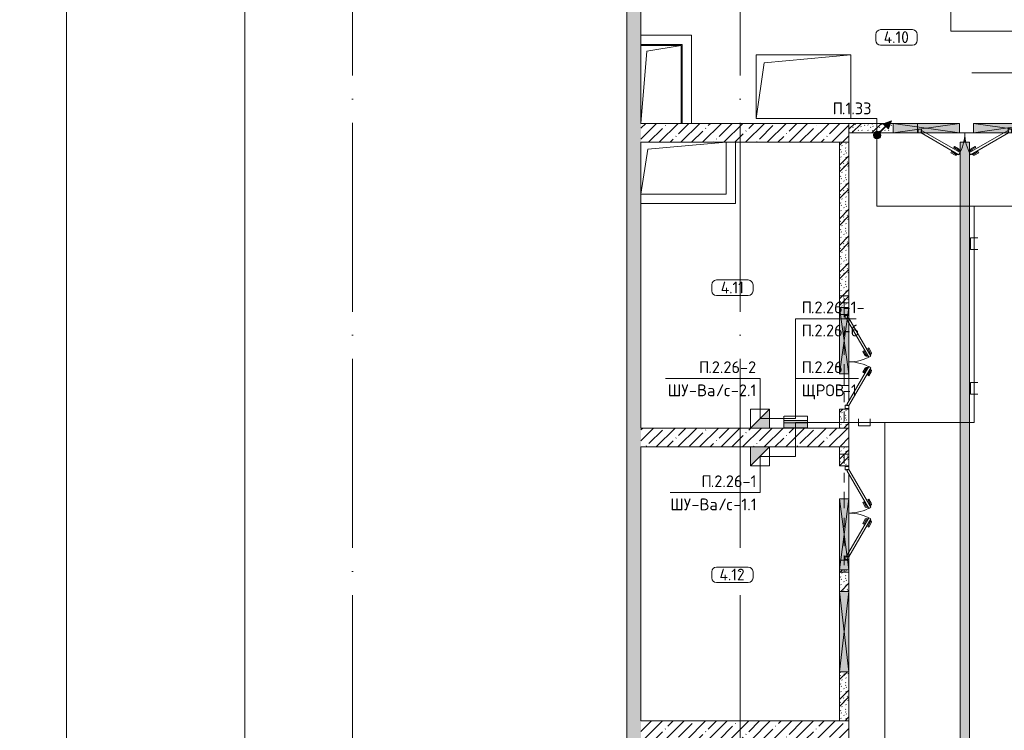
# Model space of a CAD drawing. Header units: millimetres. Extents: x -32229 to 169101, y -13689 to 125138.
# Tile 9 of 202: x -28707 to -7879, y 59050 to 74095. Entities that reach past the tile are written whole.
import ezdxf

# ---------------------------------------------------------------- set-up
doc = ezdxf.new("R2010")
doc.units = ezdxf.units.MM
doc.linetypes.add('3_ Штрих_ 1 х 1 мм', pattern=[400, 200, -200])
doc.linetypes.add('ADSK_Линия сетки', pattern=[5000, 4000, -500, 0, -500])
for name, color, linetype, lineweight in [('A-____-____-DIMS', 7, 'Continuous', 9), ('A-____-____-DIMS-200', 7, 'Continuous', 9), ('A-____-NOTE-TEXT', 5, 'Continuous', 18), ('A-AREA-____-IDEN', 7, 'Continuous', 9), ('A-DETL-____-THIN', 7, 'Continuous', 9), ('A-DOOR-____-MCUT', 7, 'Continuous', 9), ('A-DOOR-____-OTLN', 7, 'Continuous', 18), ('A-DOOR-FRAM-MCUT', 7, 'Continuous', 9), ('A-FLOR-____-OTLN', 7, 'Continuous', 18), ('A-GLAZ-____-MCUT', 7, 'Continuous', 9), ('A-GLAZ-____-OTLN', 7, 'Continuous', 18), ('A-WALL-____-MCUT', 7, 'Continuous', 40), ('A-WALL-____-PATT', 7, 'Continuous', 40), ('G-____-____-TEXT', 7, 'Continuous', 9), ('I-WALL-____-MCUT', 7, 'Continuous', 40), ('I-WALL-____-OTLN', 7, 'Continuous', 18), ('M-EQPM-____-OTLN', 7, 'Continuous', 18), ('S-BEAM-____-OTLN', 7, 'Continuous', 18), ('S-GRID-____-OTLN', 7, 'Continuous', 9)]:
    doc.layers.add(name, color=color, linetype=linetype, lineweight=lineweight)
doc.layers.add('A-DETL-____-OTLN', color=7, linetype='Continuous', lineweight=9, true_color=0x00a600)
doc.styles.add('GOST Common_4', font='GOST_Common.ttf', dxfattribs={"width": 0.9, "height": 700})
doc.styles.add('GOST Common_5', font='GOST_Common.ttf', dxfattribs={"height": 250})
doc.styles.add('ISOCPEUR', font='isocpeur.ttf', dxfattribs={"height": 250})
doc.dimstyles.new('ADSK_Основной_3_5_мм', dxfattribs={"dimscale": 304.8, "dimtxt": 704.000497, "dimasz": 0.492126, "dimexe": 0.984252, "dimexo": 0.984252, "dimgap": 0.19685, "dimtad": 1, "dimdec": 0, "dimdsep": 46, "dimtxsty": 'GOST Common_4', "dimblk1": 'OBLIQUE', "dimblk2": 'OBLIQUE', "dimsah": 1, "dimcen": 0.09, "dimdle": 0.984252, "dimazin": 2, "dimtfac": 1, "dimtdec": 4, "dimtix": 1, "dimtmove": 0, "dimatfit": 3, "dimfxl": 1, "dimtvp": 1, "dimtolj": 1, "dimtzin": 0, "dimarcsym": 2})
pattern_1 = [(45, (0, 0), (-228.0985, 228.0985), []), (45, (228.1, 0), (-228.0985, 228.0985), [403.225, -80.645, 6.706, -73.939])]
pattern_2 = [(135, (300.56, 377.28), (-565.6854, 6e-14), [10, -790]), (135, (349.8, 474.73), (-565.6854, 6e-14), [10, -790]), (135, (423.93, 473.06), (-565.6854, 6e-14), [10, -790]), (135, (229.92, 447.9), (-565.6854, 6e-14), [10, -790]), (135, (155.08, 447.9), (-565.6854, 6e-14), [10, -790]), (135, (114.9, 369.03), (-565.6854, 6e-14), [10, -790]), (135, (132.43, 285.8), (-565.6854, 6e-14), [10, -790]), (135, (214.66, 322), (-565.6854, 6e-14), [10, -790]), (135, (198.16, 261.88), (-565.6854, 6e-14), [10, -790]), (135, (45.2, 272.9), (-565.6854, 6e-14), [10, -790]), (135, (42.32, 336.16), (-565.6854, 6e-14), [10, -790]), (135, (92.26, 192.24), (-565.6854, 6e-14), [10, -790]), (135, (7.07, 149.2), (-565.6854, 6e-14), [10, -790]), (135, (80.6, 95.1), (-565.6854, 6e-14), [10, -790]), (135, (79.53, 36.94), (-565.6854, 6e-14), [10, -790]), (135, (153.87, 74.56), (-565.6854, 6e-14), [10, -790]), (135, (228.35, 124.8), (-565.6854, 6e-14), [10, -790]), (135, (279.75, 180.4), (-565.6854, 6e-14), [10, -790]), (135, (282.9, 31.63), (-565.6854, 6e-14), [10, -790]), (135, (377.38, 53.45), (-565.6854, 6e-14), [10, -790]), (135, (352.28, 102.7), (-565.6854, 6e-14), [10, -790]), (135, (354.05, 0), (-565.6854, 6e-14), [10, -790]), (135, (553.23, 16.45), (-565.6854, 6e-14), [10, -790]), (135, (542.38, 63.45), (-565.6854, 6e-14), [10, -790]), (135, (536.58, 239.3), (-565.6854, 6e-14), [10, -790]), (135, (475.85, 203.9), (-565.6854, 6e-14), [10, -790]), (135, (475.85, 316.54), (-565.6854, 6e-14), [10, -790]), (135, (520.8, 408.7), (-565.6854, 6e-14), [10, -790]), (135, (551.1, 470.8), (-565.6854, 6e-14), [10, -790]), (135, (235.25, 537.93), (-565.6854, 6e-14), [10, -790]), (135, (407.25, 547.65), (-565.6854, 6e-14), [10, -790]), (135, (94.5, 558.6), (-565.6854, 6e-14), [10, -790]), (135, (46.4, 532.3), (-565.6854, 6e-14), [10, -790]), (135, (85.56, 465.04), (-565.6854, 6e-14), [10, -790]), (135, (355.53, 181.14), (-565.6854, 6e-14), [10, -790]), (135, (362.23, 243.6), (-565.6854, 6e-14), [10, -790]), (135, (413.45, 344.1), (-565.6854, 6e-14), [10, -790]), (135, (286.3, 273.25), (-565.6854, 6e-14), [10, -790]), (135, (423.02, 263.72), (-565.6854, 6e-14), [10, -790]), (135, (162.94, 190.2), (-565.6854, 6e-14), [10, -790]), (135, (470.25, 120.93), (-565.6854, 6e-14), [10, -790]), (135, (484.48, 9.78), (-565.6854, 6e-14), [10, -790]), (45, (0, 212.13), (-565.6854, 0), []), (45, (212.13, 0), (-565.6854, 0), []), (45, (353.55, 0), (-565.6854, 0), []), (45, (0, 353.55), (-565.6854, 0), [])]

# ---------------------------------------------------------------- blocks, each defined once
blk = doc.blocks.new('АР_Дверь двупольная - 2000х2100h_925_925__техн_-5781664--01 ЭМ')
at = {"layer": 'A-DOOR-____-MCUT', "color": 253, "lineweight": 13, "true_color": 0xaaaaaa}
for p, q in [((-925, 100), (-124, 563)), ((-99, 519), (-825, 100)), ((-124, 563), (-99, 519)), ((124, 563), (99, 519)), ((99, 519), (900, 57)), ((925, 100), (124, 563)), ((-900, 57), (-925, 100)), ((-825, 100), (-900, 57)), ((900, 57), (925, 100))]:
    blk.add_line(p, q, dxfattribs=at)
at = {"layer": 'A-DOOR-____-OTLN', "color": 253, "lineweight": 5, "true_color": 0xaaaaaa}
for p, q in [((-296, 521), (-207, 572)), ((-284, 499), (-296, 521)), ((-284, 499), (-195, 550)), ((-234, 413), (-145, 464)), ((-221, 391), (-132, 442)), ((-150, 557), (-193, 532)), ((-193, 532), (-189, 525)), ((-182, 538), (-188, 549)), ((-160, 551), (-166, 561)), ((-160, 475), (-164, 482)), ((-117, 500), (-160, 475)), ((-146, 550), (-150, 557)), ((-149, 481), (-143, 471)), ((-127, 494), (-121, 483)), ((-121, 507), (-117, 500)), ((121, 507), (117, 500)), ((117, 500), (160, 475)), ((127, 494), (121, 483)), ((221, 391), (132, 442)), ((149, 481), (143, 471)), ((234, 413), (145, 464)), ((146, 550), (150, 557)), ((150, 557), (193, 532)), ((160, 551), (166, 561)), ((160, 475), (164, 482)), ((182, 538), (188, 549)), ((193, 532), (189, 525)), ((284, 499), (195, 550)), ((296, 521), (207, 572)), ((284, 499), (296, 521)), ((-234, 413), (-221, 391)), ((234, 413), (221, 391))]:
    blk.add_line(p, q, dxfattribs=at)
for centre, radius, start, end in [((-192, 546), 30, 30, 120), ((-192, 546), 4.99, 30, 120), ((-147, 468), 4.99, 300, 30), ((-147, 468), 30, 300, 30), ((-925, 100), 925, 0, 30), ((925, 100), 925, 150, 180), ((147, 468), 30, 150, 240), ((147, 468), 4.99, 150, 240), ((192, 546), 30, 60, 150), ((192, 546), 4.99, 60, 150)]:
    blk.add_arc(centre, radius, start, end, dxfattribs=at)
at = {"layer": 'A-DOOR-FRAM-MCUT', "color": 253, "lineweight": 13, "true_color": 0xaaaaaa}
for p, q in [((-985, 100), (-1000, 100)), ((-985, 20), (-1000, 20)), ((-985, 100), (-925, 100)), ((-985, 20), (-985, 100)), ((-915, 20), (-985, 20)), ((-925, 100), (-925, 50)), ((-925, 50), (-915, 50)), ((-915, 50), (-915, 20)), ((925, 50), (915, 50)), ((915, 50), (915, 20)), ((915, 20), (985, 20)), ((985, 100), (925, 100)), ((925, 100), (925, 50)), ((985, 20), (985, 100)), ((985, 100), (1000, 100)), ((985, 20), (1000, 20))]:
    blk.add_line(p, q, dxfattribs=at)
blk = doc.blocks.new('АР_Дверь двупольная - 2000х2100h_925_925__техн_-4751235--01 ЭМ')
at = {"layer": 'A-DOOR-____-MCUT', "color": 253, "lineweight": 13, "true_color": 0xaaaaaa}
for p, q in [((-925, 100), (-124, 563)), ((-99, 519), (-900, 57)), ((-124, 563), (-99, 519)), ((124, 563), (99, 519)), ((99, 519), (825, 100)), ((925, 100), (124, 563)), ((-900, 57), (-925, 100)), ((825, 100), (900, 57)), ((900, 57), (925, 100))]:
    blk.add_line(p, q, dxfattribs=at)
at = {"layer": 'A-DOOR-____-OTLN', "color": 253, "lineweight": 5, "true_color": 0xaaaaaa}
for p, q in [((-296, 521), (-207, 572)), ((-284, 499), (-296, 521)), ((-284, 499), (-195, 550)), ((-234, 413), (-145, 464)), ((-221, 391), (-132, 442)), ((-150, 557), (-193, 532)), ((-193, 532), (-189, 525)), ((-182, 538), (-188, 549)), ((-160, 551), (-166, 561)), ((-160, 475), (-164, 482)), ((-117, 500), (-160, 475)), ((-146, 550), (-150, 557)), ((-149, 481), (-143, 471)), ((-127, 494), (-121, 483)), ((-121, 507), (-117, 500)), ((121, 507), (117, 500)), ((117, 500), (160, 475)), ((127, 494), (121, 483)), ((221, 391), (132, 442)), ((149, 481), (143, 471)), ((234, 413), (145, 464)), ((146, 550), (150, 557)), ((150, 557), (193, 532)), ((160, 551), (166, 561)), ((160, 475), (164, 482)), ((182, 538), (188, 549)), ((193, 532), (189, 525)), ((284, 499), (195, 550)), ((296, 521), (207, 572)), ((284, 499), (296, 521)), ((-234, 413), (-221, 391)), ((234, 413), (221, 391))]:
    blk.add_line(p, q, dxfattribs=at)
for centre, radius, start, end in [((-192, 546), 30, 30, 120), ((-192, 546), 4.99, 30, 120), ((-147, 468), 4.99, 300, 30), ((-147, 468), 30, 300, 30), ((-925, 100), 925, 0, 30), ((925, 100), 925, 150, 180), ((147, 468), 30, 150, 240), ((147, 468), 4.99, 150, 240), ((192, 546), 30, 60, 150), ((192, 546), 4.99, 60, 150)]:
    blk.add_arc(centre, radius, start, end, dxfattribs=at)
at = {"layer": 'A-DOOR-FRAM-MCUT', "color": 253, "lineweight": 13, "true_color": 0xaaaaaa}
for p, q in [((-985, 100), (-1000, 100)), ((-985, 20), (-1000, 20)), ((-985, 100), (-925, 100)), ((-985, 20), (-985, 100)), ((-915, 20), (-985, 20)), ((-925, 100), (-925, 50)), ((-925, 50), (-915, 50)), ((-915, 50), (-915, 20)), ((925, 50), (915, 50)), ((915, 50), (915, 20)), ((915, 20), (985, 20)), ((985, 100), (925, 100)), ((925, 100), (925, 50)), ((985, 20), (985, 100)), ((985, 100), (1000, 100)), ((985, 20), (1000, 20))]:
    blk.add_line(p, q, dxfattribs=at)
blk = doc.blocks.new('АР_Дверь двупольная - 2000х2100h_925_925__техн_-5841400--01 ЭМ')
at = {"layer": 'A-DOOR-____-MCUT', "color": 253, "lineweight": 13, "true_color": 0xaaaaaa}
for p, q in [((-925, 100), (-124, 563)), ((-99, 519), (-825, 100)), ((-124, 563), (-99, 519)), ((124, 563), (99, 519)), ((99, 519), (825, 100)), ((925, 100), (124, 563)), ((-900, 57), (-925, 100)), ((-825, 100), (-900, 57)), ((825, 100), (900, 57)), ((900, 57), (925, 100))]:
    blk.add_line(p, q, dxfattribs=at)
at = {"layer": 'A-DOOR-____-OTLN', "color": 253, "lineweight": 5, "true_color": 0xaaaaaa}
for p, q in [((-296, 521), (-207, 572)), ((-284, 499), (-296, 521)), ((-284, 499), (-195, 550)), ((-234, 413), (-145, 464)), ((-221, 391), (-132, 442)), ((-150, 557), (-193, 532)), ((-193, 532), (-189, 525)), ((-182, 538), (-188, 549)), ((-160, 551), (-166, 561)), ((-160, 475), (-164, 482)), ((-117, 500), (-160, 475)), ((-146, 550), (-150, 557)), ((-149, 481), (-143, 471)), ((-127, 494), (-121, 483)), ((-121, 507), (-117, 500)), ((121, 507), (117, 500)), ((117, 500), (160, 475)), ((127, 494), (121, 483)), ((221, 391), (132, 442)), ((149, 481), (143, 471)), ((234, 413), (145, 464)), ((146, 550), (150, 557)), ((150, 557), (193, 532)), ((160, 551), (166, 561)), ((160, 475), (164, 482)), ((182, 538), (188, 549)), ((193, 532), (189, 525)), ((284, 499), (195, 550)), ((296, 521), (207, 572)), ((284, 499), (296, 521)), ((-234, 413), (-221, 391)), ((234, 413), (221, 391))]:
    blk.add_line(p, q, dxfattribs=at)
for centre, radius, start, end in [((-192, 546), 30, 30, 120), ((-192, 546), 4.99, 30, 120), ((-147, 468), 4.99, 300, 30), ((-147, 468), 30, 300, 30), ((-925, 100), 925, 0, 30), ((925, 100), 925, 150, 180), ((147, 468), 30, 150, 240), ((147, 468), 4.99, 150, 240), ((192, 546), 30, 60, 150), ((192, 546), 4.99, 60, 150)]:
    blk.add_arc(centre, radius, start, end, dxfattribs=at)
at = {"layer": 'A-DOOR-FRAM-MCUT', "color": 253, "lineweight": 13, "true_color": 0xaaaaaa}
for p, q in [((-985, 100), (-1000, 100)), ((-985, 20), (-1000, 20)), ((-985, 100), (-925, 100)), ((-985, 20), (-985, 100)), ((-915, 20), (-985, 20)), ((-925, 100), (-925, 50)), ((-925, 50), (-915, 50)), ((-915, 50), (-915, 20)), ((925, 50), (915, 50)), ((915, 50), (915, 20)), ((915, 20), (985, 20)), ((985, 100), (925, 100)), ((925, 100), (925, 50)), ((985, 20), (985, 100)), ((985, 100), (1000, 100)), ((985, 20), (1000, 20))]:
    blk.add_line(p, q, dxfattribs=at)
blk = doc.blocks.new('АР_Лоток - 200х100h_ЛВ1-7189402--01 ЭМ')
at = {"layer": 'M-EQPM-____-OTLN', "lineweight": 13, "true_color": 0xf3f3f3}
blk.add_hatch(color=7, dxfattribs=at).paths.add_polyline_path([(15550, -100), (15550, 100), (200, 99), (200, -100), (13350, -100)])
at = {"layer": 'M-EQPM-____-OTLN', "color": 253, "lineweight": 13, "true_color": 0xaaaaaa}
blk.add_line((15550, -100), (15550, 100), dxfattribs=at)
blk = doc.blocks.new('АР_Отверстие прямоугольное - ОВВ-4780487--01 ЭМ')
at = {"layer": 'A-GLAZ-____-OTLN', "lineweight": 13, "true_color": 0xf0f0f0}
blk.add_hatch(color=7, dxfattribs=at).paths.add_polyline_path([(-575, 100), (-575, -100), (825, -100), (825, 100), (-424, 100)])
at = {"layer": 'A-GLAZ-____-MCUT', "color": 253, "lineweight": 13, "true_color": 0xaaaaaa}
for p, q in [((-575, 100), (-575, -100)), ((825, 100), (825, -100))]:
    blk.add_line(p, q, dxfattribs=at)
at = {"layer": 'A-GLAZ-____-OTLN', "color": 253, "lineweight": 5, "true_color": 0xaaaaaa}
for p, q in [((825, 100), (-575, -100)), ((-575, 100), (825, -100))]:
    blk.add_line(p, q, dxfattribs=at)
at = {"layer": 'A-GLAZ-____-OTLN', "color": 253, "lineweight": 13, "true_color": 0xaaaaaa}
for p, q in [((825, 100), (-575, 100)), ((-575, 100), (-575, -100)), ((825, -100), (825, 100)), ((-575, -100), (825, -100))]:
    blk.add_line(p, q, dxfattribs=at)
blk = doc.blocks.new('АР_Отверстие прямоугольное - ОВВ-5685125--01 ЭМ')
at = {"layer": 'A-GLAZ-____-OTLN', "lineweight": 13, "true_color": 0xf0f0f0}
blk.add_hatch(color=7, dxfattribs=at).paths.add_polyline_path([(-625, -100), (875, -100), (875, 100), (-625, 100), (-625, 88)])
at = {"layer": 'A-GLAZ-____-MCUT', "color": 253, "lineweight": 13, "true_color": 0xaaaaaa}
for p, q in [((-625, 100), (-625, -100)), ((875, 100), (875, -100))]:
    blk.add_line(p, q, dxfattribs=at)
at = {"layer": 'A-GLAZ-____-OTLN', "color": 253, "lineweight": 5, "true_color": 0xaaaaaa}
for p, q in [((875, 100), (-625, -100)), ((-625, 100), (875, -100))]:
    blk.add_line(p, q, dxfattribs=at)
at = {"layer": 'A-GLAZ-____-OTLN', "color": 253, "lineweight": 13, "true_color": 0xaaaaaa}
for p, q in [((875, 100), (-625, 100)), ((-625, 100), (-625, -100)), ((875, -100), (875, 100)), ((-625, -100), (875, -100))]:
    blk.add_line(p, q, dxfattribs=at)
blk = doc.blocks.new('АР_Отверстие прямоугольное - ОВВ-7365149--01 ЭМ')
at = {"layer": 'A-GLAZ-____-OTLN', "lineweight": 13, "true_color": 0xf0f0f0}
blk.add_hatch(color=7, dxfattribs=at).paths.add_polyline_path([(362, 100), (-575, 100), (-575, -100), (825, -100), (825, 100)])
at = {"layer": 'A-GLAZ-____-MCUT', "color": 253, "lineweight": 13, "true_color": 0xaaaaaa}
for p, q in [((-575, 100), (-575, -100)), ((825, 100), (825, -100))]:
    blk.add_line(p, q, dxfattribs=at)
at = {"layer": 'A-GLAZ-____-OTLN', "color": 253, "lineweight": 5, "true_color": 0xaaaaaa}
for p, q in [((825, 100), (-575, -100)), ((-575, 100), (825, -100))]:
    blk.add_line(p, q, dxfattribs=at)
at = {"layer": 'A-GLAZ-____-OTLN', "color": 253, "lineweight": 13, "true_color": 0xaaaaaa}
for p, q in [((825, 100), (-575, 100)), ((-575, 100), (-575, -100)), ((825, -100), (825, 100)), ((-575, -100), (825, -100))]:
    blk.add_line(p, q, dxfattribs=at)
blk = doc.blocks.new('АР_Отверстие прямоугольное - ОВВ-3917425--01 ЭМ')
at = {"layer": 'A-GLAZ-____-OTLN', "lineweight": 13, "true_color": 0xf0f0f0}
blk.add_hatch(color=7, dxfattribs=at).paths.add_polyline_path([(225, -100), (825, -100), (825, 100), (-575, 100), (-575, -100), (165, -100)])
at = {"layer": 'A-GLAZ-____-MCUT', "color": 253, "lineweight": 13, "true_color": 0xaaaaaa}
for p, q in [((-575, 100), (-575, -100)), ((825, 100), (825, -100))]:
    blk.add_line(p, q, dxfattribs=at)
at = {"layer": 'A-GLAZ-____-OTLN', "color": 253, "lineweight": 5, "true_color": 0xaaaaaa}
for p, q in [((825, 100), (-575, -100)), ((-575, 100), (825, -100))]:
    blk.add_line(p, q, dxfattribs=at)
at = {"layer": 'A-GLAZ-____-OTLN', "color": 253, "lineweight": 13, "true_color": 0xaaaaaa}
for p, q in [((825, 100), (-575, 100)), ((-575, 100), (-575, -100)), ((825, -100), (825, 100)), ((-575, -100), (825, -100))]:
    blk.add_line(p, q, dxfattribs=at)
blk = doc.blocks.new('АР_Отверстие прямоугольное - ОВВ-5791223--01 ЭМ')
at = {"layer": 'A-GLAZ-____-OTLN', "lineweight": 13, "true_color": 0xf0f0f0}
blk.add_hatch(color=7, dxfattribs=at).paths.add_polyline_path([(-725, -39), (-725, -100), (975, -100), (975, 100), (-725, 100)])
at = {"layer": 'A-GLAZ-____-MCUT', "color": 253, "lineweight": 13, "true_color": 0xaaaaaa}
for p, q in [((-725, 100), (-725, -100)), ((975, 100), (975, -100))]:
    blk.add_line(p, q, dxfattribs=at)
at = {"layer": 'A-GLAZ-____-OTLN', "color": 253, "lineweight": 5, "true_color": 0xaaaaaa}
for p, q in [((975, 100), (-725, -100)), ((-725, 100), (975, -100))]:
    blk.add_line(p, q, dxfattribs=at)
at = {"layer": 'A-GLAZ-____-OTLN', "color": 253, "lineweight": 13, "true_color": 0xaaaaaa}
for p, q in [((975, 100), (-725, 100)), ((-725, 100), (-725, -100)), ((975, -100), (975, 100)), ((-725, -100), (975, -100))]:
    blk.add_line(p, q, dxfattribs=at)
blk = doc.blocks.new('АР_Канал вертикальный прямоугольный - ОВ-6392396--01 ЭМ')
at = {"layer": 'M-EQPM-____-OTLN', "color": 253, "lineweight": 13, "true_color": 0xaaaaaa}
for p, q in [((425, 825), (-425, 825)), ((-425, 825), (425, 825)), ((-425, -825), (-300, 700)), ((-300, 700), (425, 825)), ((425, -825), (425, 825)), ((425, 825), (425, -825))]:
    blk.add_line(p, q, dxfattribs=at)
blk = doc.blocks.new('АР_Канал вертикальный прямоугольный - ОВ-6392399--01 ЭМ')
at = {"layer": 'M-EQPM-____-OTLN', "color": 253, "lineweight": 13, "true_color": 0xaaaaaa}
for p, q in [((-755, 405), (900, 550)), ((900, -550), (900, 550)), ((900, 550), (900, -550)), ((-900, -550), (-755, 405)), ((-900, -550), (900, -550)), ((900, -550), (-900, -550))]:
    blk.add_line(p, q, dxfattribs=at)
blk = doc.blocks.new('АР_Перемычка - 200_Уx2_75x5__250-250-7318606--01 ЭМ')
at = {"layer": 'S-BEAM-____-OTLN', "color": 9, "linetype": '3_ Штрих_ 1 х 1 мм', "lineweight": 15, "true_color": 0xc4c4c4}
for p, q in [((-1250, 100), (-1250, -100)), ((1250, 100), (1250, -100)), ((-1250, 0), (-300, 0)), ((-300, 0), (1200, 0)), ((1200, 0), (1250, 0))]:
    blk.add_line(p, q, dxfattribs=at)
blk = doc.blocks.new('АР_Перемычка - 200_Уx2_75x5__250-250-7318434--01 ЭМ')
at = {"layer": 'S-BEAM-____-OTLN', "color": 9, "linetype": '3_ Штрих_ 1 х 1 мм', "lineweight": 15, "true_color": 0xc4c4c4}
for p, q in [((-950, 100), (-950, -100)), ((950, 100), (950, -100)), ((-950, 0), (-700, 0)), ((-700, 0), (700, 0)), ((700, 0), (950, 0))]:
    blk.add_line(p, q, dxfattribs=at)
blk = doc.blocks.new('АР_Канал вертикальный прямоугольный - ОВ-6260153--01 ЭМ')
at = {"layer": 'M-EQPM-____-OTLN', "color": 253, "lineweight": 13, "true_color": 0xaaaaaa}
for p, q in [((1000, 675), (-1000, 675)), ((-1000, 675), (-1000, -675)), ((1000, 675), (-1000, 675)), ((-1000, 675), (-1000, -675)), ((-1000, -675), (-1000, 675)), ((-1000, 675), (1000, 675)), ((-832.5, 507.5), (1000, 675)), ((-832.5, 507.5), (1000, 675)), ((1000, -675), (1000, 675)), ((1000, 675), (1000, -675)), ((-1000, -675), (-832.5, 507.5)), ((-1000, -675), (-832.5, 507.5)), ((-1000, -675), (1000, -675)), ((1000, -675), (-1000, -675))]:
    blk.add_line(p, q, dxfattribs=at)
blk = doc.blocks.new('АР_Перемычка - 200_Уx2_75x5__Оп_250-400_75x5_-7342830--01 ЭМ')
at = {"layer": 'S-BEAM-____-OTLN', "color": 9, "linetype": '3_ Штрих_ 1 х 1 мм', "lineweight": 15, "true_color": 0xc4c4c4}
for p, q in [((-1250, 100), (-1250, -100)), ((1400, 100), (1400, -100)), ((-1250, 0), (-1150, 0)), ((-1150, 0), (250, 0)), ((250, 0), (1400, 0))]:
    blk.add_line(p, q, dxfattribs=at)
blk = doc.blocks.new('Наметкина 10_РД_АР_П_отсоединено_rvt-1--01 ЭМ')
at = {"layer": 'A-WALL-____-PATT', "lineweight": 5, "true_color": 0xaaaaaa}
h = blk.add_hatch(dxfattribs=at)
h.set_pattern_fill('FP_1', color=253, style=0, pattern_type=2)
h.set_pattern_definition(pattern_1)
h.paths.add_polyline_path([(-15865, 36375), (-15565, 36375), (-15565, 75350), (-15865, 75350), (-15865, 37393)])
h = blk.add_hatch(dxfattribs=at)
h.set_pattern_fill('FP_1', color=253, style=0, pattern_type=2)
h.set_pattern_definition(pattern_1)
h.paths.add_polyline_path([(-11165, 71500), (-11165, 71900), (-15565, 71900), (-15565, 71500), (-11365, 71500)])
h = blk.add_hatch(dxfattribs=at)
h.set_pattern_fill('FP_6', color=253, style=0, pattern_type=2)
h.set_pattern_definition(pattern_2)
h.paths.add_polyline_path([(-7130, 71700), (-6705, 71700), (-6705, 71900), (-7130, 71900), (-7130, 71781)])
h.paths.add_polyline_path([(-10230, 71700), (-10230, 71900), (-11165, 71900), (-11165, 71700), (-10315, 71700)])
h.paths.add_polyline_path([(-6445, 71700), (-6265, 71700), (-6265, 71900), (-6445, 71900), (-6445, 71875)])
h = blk.add_hatch(dxfattribs=at)
h.set_pattern_fill('FP_6', color=253, style=0, pattern_type=2)
h.set_pattern_definition(pattern_2)
h.paths.add_polyline_path([(-11365, 65450), (-11165, 65450), (-11165, 65850), (-11365, 65850)])
h.paths.add_polyline_path([(-11365, 68000), (-11165, 68000), (-11165, 71500), (-11365, 71500), (-11365, 69198)])
h = blk.add_hatch(dxfattribs=at)
h.set_pattern_fill('FP_1', color=253, style=0, pattern_type=2)
h.set_pattern_definition(pattern_1)
h.paths.add_polyline_path([(-11525, 65050), (-11165, 65050), (-11165, 65450), (-15565, 65450), (-15565, 65050), (-13565, 65050)])
h = blk.add_hatch(dxfattribs=at)
h.set_pattern_fill('FP_6', color=253, style=0, pattern_type=2)
h.set_pattern_definition(pattern_2)
h.paths.add_polyline_path([(-11365, 59250), (-11165, 59250), (-11165, 60290), (-11365, 60290)])
h.paths.add_polyline_path([(-11165, 61990), (-11165, 62450), (-11365, 62450), (-11365, 61990), (-11326, 61990)])
h.paths.add_polyline_path([(-11365, 64650), (-11165, 64650), (-11165, 65050), (-11365, 65050)])
h = blk.add_hatch(dxfattribs=at)
h.set_pattern_fill('FP_1', color=253, style=0, pattern_type=2)
h.set_pattern_definition(pattern_1)
h.paths.add_polyline_path([(-11525, 58850), (-11165, 58850), (-11165, 59250), (-15565, 59250), (-15565, 58850), (-11665, 58850)])
at = {"layer": 'A-FLOR-____-OTLN', "color": 253, "lineweight": 13, "true_color": 0xaaaaaa}
for p, q in [((-9715, 71700), (-9700, 71700)), ((-9540, 71700), (-8830, 71700)), ((-8830, 71700), (-8530, 71700)), ((-8715, 71500), (-8715, 71700)), ((-8530, 71700), (-7890, 71700)), ((-8815, 71281), (-8815, 71500)), ((-8815, 71500), (-8715, 71500)), ((-8715, 71500), (-8615, 71500)), ((-8615, 71500), (-8615, 71281)), ((-8815, 40050), (-8815, 71279)), ((-8615, 71279), (-8615, 56000)), ((-11165, 67835), (-11165, 67850)), ((-11165, 67835), (-11165, 67850)), ((-11165, 66600), (-11165, 67675)), ((-11165, 66600), (-11165, 67675)), ((-11165, 66025), (-11165, 66600)), ((-11165, 66025), (-11165, 66600)), ((-11165, 65850), (-11165, 65865)), ((-11165, 65850), (-11165, 65865)), ((-11165, 64635), (-11165, 64650)), ((-11165, 64635), (-11165, 64650)), ((-11165, 63950), (-11165, 64475)), ((-11165, 63950), (-11165, 64475)), ((-11165, 62825), (-11165, 63950)), ((-11165, 62825), (-11165, 63950)), ((-11165, 62650), (-11165, 62665)), ((-11165, 62650), (-11165, 62665))]:
    blk.add_line(p, q, dxfattribs=at)
at = {"layer": 'A-WALL-____-MCUT', "color": 253, "lineweight": 13, "true_color": 0xaaaaaa}
for p, q in [((-15865, 75350), (-15865, 36375)), ((-15565, 71900), (-15565, 75350)), ((-11165, 71900), (-15565, 71900)), ((-11165, 71500), (-11165, 71900)), ((-15565, 65450), (-15565, 71500)), ((-15565, 71500), (-11165, 71500)), ((-11165, 65450), (-15565, 65450)), ((-11165, 65050), (-11165, 65450)), ((-15565, 59250), (-15565, 65050)), ((-15565, 65050), (-11165, 65050)), ((-11165, 59250), (-15565, 59250)), ((-11165, 58850), (-11165, 59250))]:
    blk.add_line(p, q, dxfattribs=at)
at = {"layer": 'I-WALL-____-MCUT', "color": 253, "lineweight": 13, "true_color": 0xaaaaaa}
for p, q in [((-10230, 71900), (-11165, 71900)), ((-11165, 71900), (-11165, 71700)), ((-9715, 71900), (-10230, 71900)), ((-9715, 71700), (-9715, 71900)), ((-11165, 71700), (-10230, 71700)), ((-10230, 71700), (-9715, 71700)), ((-11365, 71500), (-11365, 68000)), ((-11165, 71500), (-11365, 71500)), ((-11165, 68000), (-11165, 71500)), ((-11365, 68000), (-11365, 67850)), ((-11165, 67850), (-11165, 68000)), ((-11365, 67850), (-11165, 67850)), ((-11365, 65850), (-11365, 65450)), ((-11165, 65850), (-11365, 65850)), ((-11165, 65450), (-11165, 65850)), ((-11365, 65450), (-11165, 65450)), ((-11365, 65050), (-11365, 64650)), ((-11165, 65050), (-11365, 65050)), ((-11165, 64650), (-11165, 65050)), ((-11365, 64650), (-11165, 64650)), ((-11365, 62650), (-11365, 62450)), ((-11165, 62650), (-11365, 62650)), ((-11165, 62450), (-11165, 62650)), ((-11365, 62450), (-11365, 61990)), ((-11165, 61990), (-11165, 62450)), ((-11365, 61990), (-11365, 60290)), ((-11165, 60290), (-11165, 61990)), ((-11365, 60290), (-11365, 59250)), ((-11165, 59250), (-11165, 60290)), ((-11365, 59250), (-11165, 59250))]:
    blk.add_line(p, q, dxfattribs=at)
at = {"layer": 'I-WALL-____-OTLN', "color": 253, "lineweight": 13, "true_color": 0xaaaaaa}
for p, q in [((-15565, 73770), (-14695, 73770)), ((-14495, 73770), (-14695, 73770)), ((-14495, 73770), (-14495, 71900)), ((-14695, 73570), (-15565, 73570)), ((-14695, 71900), (-14695, 73570)), ((-13565, 71500), (-13565, 70200)), ((-13765, 70200), (-15565, 70200)), ((-13765, 70200), (-13565, 70200))]:
    blk.add_line(p, q, dxfattribs=at)
at = {"layer": 'A-DOOR-____-OTLN', "color": 253, "lineweight": 13, "true_color": 0xaaaaaa}
for name, p, rotation in [('АР_Дверь двупольная - 2000х2100h_925_925__техн_-5841400--01 ЭМ', (-8715, 71800), 180), ('АР_Дверь двупольная - 2000х2100h_925_925__техн_-5781664--01 ЭМ', (-11265, 66850), 269.9999999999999), ('АР_Дверь двупольная - 2000х2100h_925_925__техн_-4751235--01 ЭМ', (-11265, 63650), 269.9999999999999)]:
    blk.add_blockref(name, p, dxfattribs=dict(at, rotation=rotation))
at = {"layer": 'A-GLAZ-____-OTLN', "color": 253, "lineweight": 13, "true_color": 0xaaaaaa}
for name, p, rotation in [('АР_Отверстие прямоугольное - ОВВ-7365149--01 ЭМ', (-9405, 71800), 180), ('АР_Отверстие прямоугольное - ОВВ-4780487--01 ЭМ', (-11265, 67175), 89.99999999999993), ('АР_Отверстие прямоугольное - ОВВ-5685125--01 ЭМ', (-11265, 63075), 89.99999999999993), ('АР_Отверстие прямоугольное - ОВВ-5791223--01 ЭМ', (-11265, 61015), 89.99999999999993)]:
    blk.add_blockref(name, p, dxfattribs=dict(at, rotation=rotation))
blk.add_blockref('АР_Отверстие прямоугольное - ОВВ-3917425--01 ЭМ', (-7955, 71800), dxfattribs=at)
at = {"layer": 'M-EQPM-____-OTLN', "color": 253, "lineweight": 13, "true_color": 0xaaaaaa}
for name, p in [('АР_Канал вертикальный прямоугольный - ОВ-6392396--01 ЭМ', (-15140, 72725)), ('АР_Канал вертикальный прямоугольный - ОВ-6260153--01 ЭМ', (-12125, 72675)), ('АР_Канал вертикальный прямоугольный - ОВ-6392399--01 ЭМ', (-14665, 70950))]:
    blk.add_blockref(name, p, dxfattribs=at)
at = {"layer": 'M-EQPM-____-OTLN', "color": 253, "lineweight": 13, "true_color": 0xaaaaaa, "rotation": 270}
blk.add_blockref('АР_Лоток - 200х100h_ЛВ1-7189402--01 ЭМ', (-8715, 71700), dxfattribs=at)
at = {"layer": 'S-BEAM-____-OTLN', "color": 253, "lineweight": 13, "true_color": 0xaaaaaa}
for name, p, rotation in [('АР_Перемычка - 200_Уx2_75x5__250-250-7318434--01 ЭМ', (-11265, 67300), 89.99999999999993), ('АР_Перемычка - 200_Уx2_75x5__Оп_250-400_75x5_-7342830--01 ЭМ', (-11265, 66850), 269.9999999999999), ('АР_Перемычка - 200_Уx2_75x5__250-250-7318606--01 ЭМ', (-11265, 63650), 269.9999999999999)]:
    blk.add_blockref(name, p, dxfattribs=dict(at, rotation=rotation))
blk = doc.blocks.new('Марка помещения 2 - Марка помещения 2-1605974--01 ЭМ')
at = {"layer": 'A-AREA-____-IDEN', "color": 253, "true_color": 0xaaaaaa}
for p, q in [((-2.3, -0.31), (-2.3, 0.34)), ((-1.8, 0.84), (1.57, 0.84)), ((2.07, 0.34), (2.07, -0.31)), ((1.57, -0.81), (-1.8, -0.81))]:
    blk.add_line(p, q, dxfattribs=at)
for centre, start, end in [((-1.8, 0.34), 90, 180), ((1.57, 0.34), 0, 90), ((-1.8, -0.31), 180, 270), ((1.57, -0.31), 270, 360)]:
    blk.add_arc(centre, 0.5, start, end, dxfattribs=at)
blk = doc.blocks.new('DIMBLOCK2--01 ЭМ')
at = {"layer": 'A-____-____-DIMS-200', "color": 8, "true_color": 0x808080, "transparency": 16777216}
for p, q in [((-23752, 75450), (-24246, 75450)), ((-23946, 28150), (-23946, 75450)), ((-23946, 75450), (-23752, 75450)), ((-23752, 28150), (-24246, 28150)), ((-23946, 28150), (-23752, 28150))]:
    blk.add_line(p, q, dxfattribs=at)
at = {"layer": 'A-____-____-DIMS-200', "color": 8, "lineweight": 40, "true_color": 0x808080, "transparency": 16777216}
for p, q in [((-23946, 75450), (-24021, 75525)), ((-23946, 75450), (-23871, 75375)), ((-23946, 28150), (-24021, 28225)), ((-23946, 28150), (-23871, 28075))]:
    blk.add_line(p, q, dxfattribs=at)
at = {"layer": 'A-____-____-DIMS-200', "color": 0, "transparency": 16777216, "insert": (-24921, 50666), "char_height": 700, "width": 2720.54, "attachment_point": 1, "rotation": 90, "line_spacing_factor": 1.022761, "style": 'GOST Common_4'}
blk.add_mtext('47300', dxfattribs=at)
blk = doc.blocks.new('_Oblique')
at = {"color": 0, "linetype": 'ByBlock', "lineweight": -2}
blk.add_line((-0.5, -0.5), (0.5, 0.5), dxfattribs=at)
blk = doc.blocks.new('DIMBLOCK5--01 ЭМ')
at = {"layer": 'A-____-____-DIMS-200', "color": 8, "true_color": 0x808080, "transparency": 16777216}
for p, q in [((-27720, -5550), (-27720, 120550)), ((-27526, 120250), (-28020, 120250)), ((-27720, 120250), (-27526, 120250)), ((-27526, -5250), (-28020, -5250)), ((-27720, -5250), (-27526, -5250))]:
    blk.add_line(p, q, dxfattribs=at)
at = {"layer": 'A-____-____-DIMS-200', "color": 8, "lineweight": 40, "true_color": 0x808080, "transparency": 16777216}
for p, q in [((-27720, 120250), (-27795, 120325)), ((-27720, 120250), (-27645, 120175)), ((-27720, -5250), (-27795, -5175)), ((-27720, -5250), (-27645, -5325))]:
    blk.add_line(p, q, dxfattribs=at)
at = {"layer": 'A-____-____-DIMS-200', "color": 0, "transparency": 16777216, "insert": (-28695, 56241), "char_height": 700, "width": 3021.24, "attachment_point": 1, "rotation": 90, "line_spacing_factor": 1.022761, "style": 'GOST Common_4'}
blk.add_mtext('125500', dxfattribs=at)
blk = doc.blocks.new('УГО_Шкаф - УГО_Шкаф-V122--01 ЭМ')
at = {"layer": 'A-____-NOTE-TEXT', "lineweight": 9, "true_color": 0x0000ff}
blk.add_hatch(color=5, dxfattribs=at).paths.add_polyline_path([(1, 2), (1, 0), (-1, 0)])
at = {"layer": 'A-____-NOTE-TEXT', "color": 5, "lineweight": 9, "true_color": 0x0000ff}
for p, q in [((-1, 0), (-1, 2)), ((-1, 2), (1, 2)), ((1, 2), (-1, 0)), ((1, 0), (1, 2)), ((1, 0), (1, 2)), ((1, 0), (-1, 0)), ((-1, 0), (1, 0))]:
    blk.add_line(p, q, dxfattribs=at)
blk = doc.blocks.new('УГО Выше ниже синее _ 2020 - УГО Выше ниже синее _ 2020-V121--01 ЭМ')
at = {"layer": 'A-____-NOTE-TEXT', "lineweight": 9, "true_color": 0x0000ff}
h = blk.add_hatch(color=5, dxfattribs=at)
edge = h.paths.add_edge_path()
edge.add_arc((0, 0), 0.392, 270, 450)
edge.add_arc((0, 0), 0.392, 90, 270)
blk.add_hatch(color=5, dxfattribs=at).paths.add_polyline_path([(0.67, -1.22), (1.22, -0.66), (1.52, -1.51)])
at = {"layer": 'A-____-NOTE-TEXT', "lineweight": 9}
for p, q in [((0.28, -0.28), (0.94, -0.94)), ((1.22, -0.66), (0.67, -1.22)), ((1.52, -1.51), (1.22, -0.66)), ((0.67, -1.22), (1.52, -1.51))]:
    blk.add_line(p, q, dxfattribs=at)
blk.add_circle((0, 0), 0.392, dxfattribs=at)
for start, end in [(90, 270), (270, 90)]:
    blk.add_arc((0, 0), 0.392, start, end, dxfattribs=at)

msp = doc.modelspace()

# ---------------------------------------------------------------- hatches: boundary and pattern name
at = {"layer": 'A-____-NOTE-TEXT', "lineweight": 5, "true_color": 0x0000ff}
msp.add_hatch(color=5, dxfattribs=at).paths.add_polyline_path([(-12044.8, 65450.6), (-12044.8, 65607.6), (-12545.7, 65607.6), (-12545.7, 65450.6)])

# ---------------------------------------------------------------- linework, layer by layer
at = {"layer": 'A-____-NOTE-TEXT', "color": 5, "lineweight": 9, "true_color": 0x0000ff}
for p, q in [((-12545.7, 65699.2), (-12545.7, 65450.6)), ((-12045.3, 65699.9), (-12535.4, 65699.9)), ((-12044.8, 65450.6), (-12044.8, 65699.2)), ((-12044.8, 65607.6), (-12545.7, 65607.6)), ((-12545.7, 65607.6), (-12545.7, 65450.6)), ((-12545.7, 65558.3), (-12044.8, 65558.3)), ((-12545.7, 65450.6), (-12044.8, 65450.6)), ((-12545.7, 65450.6), (-12044.1, 65450.6)), ((-12044.8, 65450.6), (-12044.8, 65607.6))]:
    msp.add_line(p, q, dxfattribs=at)
at = {"layer": 'A-DETL-____-OTLN', "color": 1, "true_color": 0xff0000}
for p in [(-9011.4, 75869.3), (5188.6, 73851.5)]:
    msp.add_line(p, (-9011.4, 73851.5), dxfattribs=at)
at = {"layer": 'A-DETL-____-OTLN', "color": 5, "true_color": 0x0000ff}
for p, q in [((-10575.5, 71650), (-10575.5, 70148.8)), ((-10575.5, 70148.8), (-8516.9, 70148.8)), ((-8516.9, 65568.9), (-8516.9, 70148.8)), ((-8516.9, 70148.8), (5807.6, 70148.8)), ((-8441.9, 69476.8), (-8591.9, 69476.8)), ((-8591.9, 69476.8), (-8591.9, 69226.8)), ((-8591.9, 69226.8), (-8441.9, 69226.8)), ((-8441.9, 66416.8), (-8591.9, 66416.8)), ((-8591.9, 66416.8), (-8591.9, 66166.8)), ((-8591.9, 66166.8), (-8441.9, 66166.8)), ((-13044.8, 65649.3), (-12295.3, 65649.3)), ((-10965.8, 65643.9), (-10965.8, 65493.9)), ((-10715.8, 65493.9), (-10715.8, 65643.9)), ((-12295.3, 65568.9), (-8516.9, 65568.9)), ((-12295.3, 64843.6), (-12295.3, 65568.9)), ((-10965.8, 65493.9), (-10715.8, 65493.9)), ((-10406.1, 65568.9), (-10406.1, 39050)), ((-13044.1, 64843.6), (-12295.3, 64843.6))]:
    msp.add_line(p, q, dxfattribs=at)
at = {"layer": 'A-DETL-____-THIN'}
for p, q in [((-6569.7, 72969), (-8569, 72969)), ((-10575.5, 72000), (-11599.4, 72000)), ((-10575.5, 71650), (-10575.5, 72000)), ((-10575.5, 71650), (-10575.5, 70837.2)), ((-12295.3, 67765), (-12295.3, 65649.3)), ((-11011.8, 67765), (-12295.3, 67765)), ((-13044.8, 66498.3), (-15044.1, 66498.3)), ((-13044.8, 65649.3), (-13044.8, 66498.3)), ((-10965.8, 66498.3), (-12295.3, 66498.3)), ((-13044.1, 64083.6), (-13044.1, 64843.6)), ((-14944.1, 64083.6), (-13044.1, 64083.6))]:
    msp.add_line(p, q, dxfattribs=at)
at = {"layer": 'S-GRID-____-OTLN', "color": 253, "linetype": 'ADSK_Линия сетки', "true_color": 0xaaaaaa}
for p, q in [((-21664.7, -12088.9), (-21664.7, 125138.4)), ((-13464.7, -12088.9), (-13464.7, 125138.4))]:
    msp.add_line(p, q, dxfattribs=at)

# ---------------------------------------------------------------- block references
at = {"lineweight": 5}
msp.add_blockref('Наметкина 10_РД_АР_П_отсоединено_rvt-1--01 ЭМ', (0, 0), dxfattribs=at)
at = {"layer": 'A-____-NOTE-TEXT', "lineweight": 9, "xscale": 200, "yscale": 200, "zscale": 200, "rotation": 89.99999999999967}
msp.add_blockref('УГО Выше ниже синее _ 2020 - УГО Выше ниже синее _ 2020-V121--01 ЭМ', (-10570.4, 71648.5), dxfattribs=at)
at = {"layer": 'A-____-NOTE-TEXT', "color": 5, "lineweight": 9, "true_color": 0x0000ff, "xscale": 200, "yscale": 200, "zscale": 200}
msp.add_blockref('УГО_Шкаф - УГО_Шкаф-V122--01 ЭМ', (-13044.8, 65449.3), dxfattribs=at)
at = {"layer": 'A-____-NOTE-TEXT', "color": 5, "lineweight": 9, "true_color": 0x0000ff, "xscale": 200, "yscale": 200, "zscale": 200, "rotation": 180}
msp.add_blockref('УГО_Шкаф - УГО_Шкаф-V122--01 ЭМ', (-13044.8, 65049.3), dxfattribs=at)
at = {"layer": 'A-AREA-____-IDEN', "color": 253, "true_color": 0xaaaaaa, "xscale": 199.9999999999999, "yscale": 199.9999999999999, "zscale": 199.9999999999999}
for p in [(-10135, 73716.3), (-13609.1, 68416), (-13609.1, 62339.6)]:
    msp.add_blockref('Марка помещения 2 - Марка помещения 2-1605974--01 ЭМ', p, dxfattribs=at)

# ---------------------------------------------------------------- texts
at = {"layer": 'A-AREA-____-IDEN', "color": 253, "true_color": 0xaaaaaa, "char_height": 250, "attachment_point": 1, "style": 'GOST Common_5'}
for s, insert, width in [('4.10', (-10429.5, 73850.1), 721.519), ('4.11', (-13876.6, 68549.8), 657.384), ('4.12', (-13903.6, 62473.3), 721.519)]:
    msp.add_mtext(s, dxfattribs=dict(at, insert=insert, width=width))
at = {"layer": 'G-____-____-TEXT', "char_height": 250, "attachment_point": 1, "style": 'ISOCPEUR'}
for s, insert, width in [('\\fISOCPEUR|b0|i0|c204|p34|;П', (-11511.7, 72341.6), 240.506), ('.1.33', (-11313.2, 72341.6), 1138.396), ('\\fISOCPEUR|b0|i0|c204|p34|;П', (-12167.6, 68129.4), 240.506), ('.2.26-1-', (-11969.2, 68129.4), 1378.902), ('\\fISOCPEUR|b0|i0|c204|p34|;П', (-12167.6, 67639.9), 240.506), ('.2.26-6', (-11969.2, 67639.9), 1234.599), ('\\fISOCPEUR|b0|i0|c204|p34|;П', (-14338.4, 66862.7), 240.506), ('.2.26-2', (-14139.9, 66862.7), 1234.599), ('\\fISOCPEUR|b0|i0|c204|p34|;П', (-12167.6, 66862.7), 240.506), ('.2.26', (-11969.2, 66862.7), 817.721), ('ШУ', (-14999.8, 66373.2), 545.147), ('Ва', (-14378, 66373.2), 481.012), ('\\fISOCPEUR|b0|i0|c204|p34|;/', (-13981.2, 66373.2), 208.439), ('\\fISOCPEUR|b0|i0|c204|p34|;с', (-13809.2, 66373.2), 176.371), ('-2.1', (-13663.7, 66373.2), 657.384), ('ЩРОВ', (-12167.6, 66373.2), 1058.227), ('-1', (-11294.5, 66373.2), 352.743), ('\\fISOCPEUR|b0|i0|c204|p34|;-', (-14550, 66373.2), 208.439), ('\\fISOCPEUR|b0|i0|c204|p34|;П', (-14286.4, 64448), 240.506), ('.2.26-1', (-14087.9, 64448), 1170.464), ('ШУ', (-14947.8, 63958.5), 545.147), ('Ва', (-14326, 63958.5), 481.012), ('\\fISOCPEUR|b0|i0|c204|p34|;/', (-13929.2, 63958.5), 208.439), ('-1.1', (-13611.7, 63958.5), 593.249), ('\\fISOCPEUR|b0|i0|c204|p34|;-', (-14498, 63958.5), 208.439), ('\\fISOCPEUR|b0|i0|c204|p34|;с', (-13757.2, 63958.5), 176.371)]:
    msp.add_mtext(s, dxfattribs=dict(at, insert=insert, width=width))

# ---------------------------------------------------------------- dimensions: what is measured, and where the dimension line sits
at = {"layer": 'A-____-____-DIMS', "color": 8, "true_color": 0x808080}
for base, p1, p2, override, picture, middle in [((-27720.3, 120250), (-27826.3, -5250), (-27826.3, 120250), {"dimpost": '<>', "dimfxl": 125500}, 'DIMBLOCK5--01 ЭМ', (-28130.3, 57500)), ((-23946.4, 75450), (-24052.5, 28150), (-24052.5, 75450), {"dimpost": '<>', "dimfxl": 47300}, 'DIMBLOCK2--01 ЭМ', (-24356.4, 51800))]:
    dim = msp.add_linear_dim(base=base, p1=p1, p2=p2, angle=90, dimstyle='ADSK_Основной_3_5_мм', override=override, dxfattribs=at)
    dim.commit()
    dim.dimension.update_dxf_attribs({"geometry": picture, "text_midpoint": middle})

doc.saveas('drawing.dxf')
